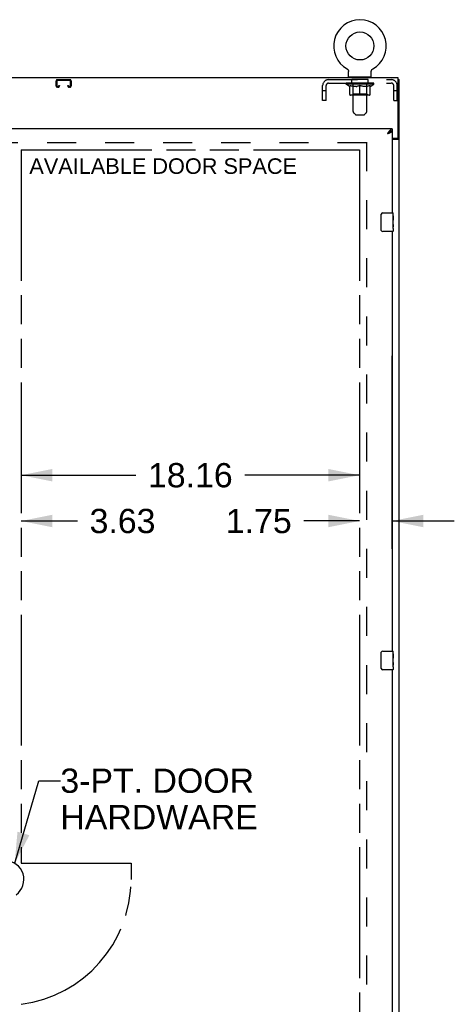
# Model space of a CAD drawing. Header units: inches. Extents: x 0 to 283, y 0 to 183.
# Tile 9 of 13: x 97 to 120, y 87 to 140. Entities that reach past the tile are written whole.
import ezdxf

# ---------------------------------------------------------------- set-up
doc = ezdxf.new("R2010")
doc.units = ezdxf.units.IN
doc.header["$LTSCALE"] = 15.583333
doc.header["$MEASUREMENT"] = 0
doc.linetypes.add('HIDDEN', pattern=[0.2, 0.1, -0.1])
doc.linetypes.add('PHANTOM', pattern=[0.8, 0.45, -0.05, 0.1, -0.05, 0.1, -0.05])
doc.layers.get('0').update_dxf_attribs({"linetype": 'CONTINUOUS'})
for name, color, linetype in [('02___PRT_ALL_AXES', 7, 'CONTINUOUS'), ('AVAILABLE_DOOR_SPACE', 7, 'CONTINUOUS'), ('DEFAULT_2', 8, 'HIDDEN'), ('DIMENSIONS', 7, 'CONTINUOUS')]:
    doc.layers.add(name, color=color, linetype=linetype)
doc.styles.get("Standard").update_dxf_attribs({"font": 'arial.ttf'})
doc.dimstyles.new('DIMSTYLE_3', dxfattribs={"dimtxt": 1.3, "dimasz": 1.666667, "dimexe": 0.09, "dimexo": 0.07, "dimgap": 0.039, "dimtad": 0, "dimtih": 1, "dimtoh": 1, "dimzin": 4, "dimdsep": 46, "dimtxsty": 'Standard', "dimblk": '_FILLED', "dimblk1": '_FILLED', "dimblk2": '_FILLED', "dimcen": 0.09, "dimazin": 1, "dimtfac": 1, "dimtdec": 3, "dimtofl": 0, "dimtmove": 0, "dimatfit": 3, "dimldrblk": '_FILLED', "dimfxl": 1, "dimtolj": 1, "dimtzin": 4, "dimarcsym": 0})
doc.dimstyles.get("Standard").update_dxf_attribs({"dimtxt": 1.416667, "dimasz": 1.666667, "dimexe": 0.09, "dimexo": 0.07, "dimgap": 0.09, "dimtad": 0, "dimtih": 1, "dimtoh": 1, "dimdec": 3, "dimzin": 4, "dimdsep": 46, "dimtxsty": 'Standard', "dimblk": '_FILLED', "dimblk1": '_FILLED', "dimblk2": '_FILLED', "dimcen": 0.09, "dimadec": 3, "dimazin": 1, "dimtp": 0.001, "dimtm": 0.001, "dimtfac": 1, "dimtdec": 3, "dimtofl": 0, "dimtmove": 0, "dimatfit": 3, "dimldrblk": '_FILLED', "dimfxl": 1, "dimtolj": 1, "dimtzin": 4, "dimarcsym": 0})

# ---------------------------------------------------------------- blocks, each defined once
blk = doc.blocks.new('_FILLED')
at = {"color": 0, "linetype": 'ByBlock'}
blk.add_solid([(0, 0), (-1, 0.2), (-1, -0.2)], dxfattribs=at)
blk = doc.blocks.new('*D13')
at = {"layer": 'DIMENSIONS', "color": 2, "linetype": 'Continuous'}
for p, q in [((97.053, 115.619), (103.21, 115.619)), ((115.209, 115.619), (109.053, 115.619))]:
    blk.add_line(p, q, dxfattribs=at)
at = {"layer": 'DIMENSIONS', "color": 2, "linetype": 'Continuous', "xscale": 1.6666666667, "yscale": 1.6666666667, "zscale": 1.6666666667, "rotation": 180}
blk.add_blockref('_FILLED', (97.053, 115.619), dxfattribs=at)
at = {"layer": 'DIMENSIONS', "color": 2, "linetype": 'Continuous', "xscale": 1.6666666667, "yscale": 1.6666666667, "zscale": 1.6666666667}
blk.add_blockref('_FILLED', (115.209, 115.619), dxfattribs=at)
at = {"layer": 'DIMENSIONS', "color": 2, "linetype": 'Continuous', "insert": (106.131, 116.269), "char_height": 1.3, "width": 4.54275, "attachment_point": 2, "line_spacing_factor": 0.9}
blk.add_mtext('18.16', dxfattribs=at)
blk = doc.blocks.new('*D14')
at = {"layer": 'DIMENSIONS', "color": 2, "linetype": 'Continuous'}
for p, q in [((116.959, 111.663), (116.959, 122.025)), ((115.209, 113.163), (112.22, 113.163)), ((116.959, 113.163), (120.293, 113.163))]:
    blk.add_line(p, q, dxfattribs=at)
at = {"layer": 'DIMENSIONS', "color": 2, "linetype": 'Continuous', "xscale": 1.6666666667, "yscale": 1.6666666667, "zscale": 1.6666666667}
blk.add_blockref('_FILLED', (115.209, 113.163), dxfattribs=at)
at = {"layer": 'DIMENSIONS', "color": 2, "linetype": 'Continuous', "xscale": 1.6666666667, "yscale": 1.6666666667, "zscale": 1.6666666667, "rotation": 180}
blk.add_blockref('_FILLED', (116.959, 113.163), dxfattribs=at)
at = {"layer": 'DIMENSIONS', "color": 2, "linetype": 'Continuous', "insert": (111.57, 113.813), "char_height": 1.3, "width": 3.53271, "attachment_point": 3, "line_spacing_factor": 0.9}
blk.add_mtext('1.75', dxfattribs=at)
blk = doc.blocks.new('*D15')
at = {"layer": 'DIMENSIONS', "color": 2, "linetype": 'Continuous'}
for p, q in [((93.428, 113.163), (90.095, 113.163)), ((97.053, 113.163), (100.077, 113.163))]:
    blk.add_line(p, q, dxfattribs=at)
at = {"layer": 'DIMENSIONS', "color": 2, "linetype": 'Continuous', "xscale": 1.6666666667, "yscale": 1.6666666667, "zscale": 1.6666666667}
blk.add_blockref('_FILLED', (93.428, 113.163), dxfattribs=at)
at = {"layer": 'DIMENSIONS', "color": 2, "linetype": 'Continuous', "xscale": 1.6666666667, "yscale": 1.6666666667, "zscale": 1.6666666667, "rotation": 180}
blk.add_blockref('_FILLED', (97.053, 113.163), dxfattribs=at)
at = {"layer": 'DIMENSIONS', "color": 2, "linetype": 'Continuous', "insert": (100.727, 113.813), "char_height": 1.3, "width": 3.53271, "attachment_point": 1, "line_spacing_factor": 0.9}
blk.add_mtext('3.63', dxfattribs=at)

msp = doc.modelspace()

# ---------------------------------------------------------------- linework, layer by layer
at = {"color": 7, "linetype": 'Continuous'}
for p, q in [((114.54, 137.409), (114.54, 137.409)), ((114.54, 137.409), (114.545, 137.406)), ((114.541, 137.409), (114.542, 137.408)), ((114.545, 137.406), (114.55, 137.403)), ((114.55, 137.403), (114.555, 137.4)), ((114.555, 137.4), (114.56, 137.396)), ((114.56, 137.396), (114.565, 137.392)), ((114.565, 137.393), (114.569, 137.389)), ((114.569, 137.389), (114.574, 137.384)), ((114.573, 137.385), (114.578, 137.38)), ((114.578, 137.38), (114.582, 137.376)), ((114.582, 137.376), (114.586, 137.371)), ((114.585, 137.371), (114.589, 137.366)), ((114.589, 137.367), (114.593, 137.362)), ((114.593, 137.362), (114.596, 137.357)), ((114.596, 137.357), (114.599, 137.352)), ((114.599, 137.352), (114.602, 137.346)), ((114.602, 137.346), (114.605, 137.341)), ((114.605, 137.341), (114.607, 137.336)), ((114.607, 137.336), (114.609, 137.33)), ((114.609, 137.33), (114.612, 137.324)), ((114.612, 137.325), (114.613, 137.319)), ((114.613, 137.319), (114.615, 137.313)), ((114.615, 137.313), (114.617, 137.307)), ((114.616, 137.307), (114.618, 137.301)), ((114.618, 137.302), (114.619, 137.296)), ((115.842, 137.296), (115.843, 137.302)), ((115.843, 137.301), (115.844, 137.307)), ((115.844, 137.307), (115.846, 137.313)), ((115.846, 137.313), (115.847, 137.319)), ((115.847, 137.319), (115.849, 137.325)), ((115.851, 137.33), (115.854, 137.336)), ((115.854, 137.336), (115.856, 137.341)), ((115.856, 137.341), (115.859, 137.346)), ((115.859, 137.346), (115.862, 137.352)), ((115.862, 137.352), (115.865, 137.357)), ((115.865, 137.357), (115.868, 137.362)), ((115.868, 137.362), (115.872, 137.367)), ((115.872, 137.366), (115.875, 137.371)), ((115.875, 137.371), (115.879, 137.376)), ((115.879, 137.376), (115.883, 137.38)), ((115.883, 137.38), (115.887, 137.385)), ((115.887, 137.384), (115.892, 137.389)), ((115.892, 137.389), (115.896, 137.393)), ((115.896, 137.392), (115.901, 137.396)), ((115.901, 137.396), (115.906, 137.4)), ((115.905, 137.4), (115.91, 137.403)), ((115.91, 137.403), (115.915, 137.406)), ((115.91, 137.403), (115.912, 137.404)), ((115.915, 137.406), (115.92, 137.409)), ((115.919, 137.408), (115.92, 137.409)), ((115.92, 137.409), (115.92, 137.409)), ((115.92, 137.409), (115.921, 137.409)), ((114.619, 137.296), (114.619, 137.29)), ((114.619, 137.29), (114.62, 137.284)), ((114.62, 137.278), (114.62, 137.273)), ((114.62, 136.987), (114.62, 137.273)), ((114.635, 136.967), (114.635, 136.937)), ((115.825, 136.967), (114.635, 136.967)), ((115.825, 136.967), (115.825, 136.937)), ((115.84, 137.278), (115.841, 137.284)), ((115.84, 137.278), (115.841, 137.284)), ((115.84, 137.273), (115.84, 137.278)), ((115.84, 136.987), (115.84, 137.273)), ((115.841, 137.29), (115.842, 137.296)), ((115.841, 137.284), (115.841, 137.29)), ((117.282, 136.833), (117.334, 136.833)), ((116.959, 134.187), (116.959, 134.083)), ((116.859, 134.055), (116.847, 134.048)), ((117.23, 133.697), (117.23, 133.685)), ((117.23, 133.685), (117.334, 133.685)), ((116.364, 128.787), (116.364, 129.587)), ((116.464, 129.687), (117.004, 129.687)), ((117.004, 128.687), (116.464, 128.687)), ((116.464, 106.187), (117.004, 106.187)), ((116.364, 105.287), (116.364, 106.087)), ((117.004, 105.187), (116.464, 105.187))]:
    msp.add_line(p, q, dxfattribs=at)
at = {"color": 3, "linetype": 'Continuous'}
for p, q in [((117.282, 136.937), (69.386, 136.937)), ((117.282, 133.757), (117.282, 136.937)), ((117.334, 47.041), (117.334, 136.833)), ((116.959, 134.187), (93.428, 134.187)), ((116.713, 133.941), (116.745, 133.953)), ((116.959, 134.083), (116.959, 129.687)), ((116.959, 133.697), (117.222, 133.697)), ((116.959, 133.645), (117.265, 133.645)), ((116.959, 128.687), (116.959, 106.187)), ((116.959, 105.187), (116.959, 82.687))]:
    msp.add_line(p, q, dxfattribs=at)
at = {"color": 7, "linetype": 'Continuous'}
for points in [[(115.849, 137.324), (115.851, 137.33), (115.854, 137.336)], [(114.62, 137.284), (114.62, 137.278), (114.62, 137.273)], [(116.847, 134.048), (116.836, 134.042), (116.825, 134.034), (116.814, 134.026), (116.803, 134.018), (116.791, 134.009), (116.78, 134), (116.769, 133.991), (116.758, 133.981), (116.747, 133.971), (116.735, 133.961), (116.724, 133.951), (116.713, 133.941)], [(116.713, 133.941), (116.724, 133.948), (116.735, 133.955), (116.746, 133.962), (116.757, 133.969), (116.767, 133.976), (116.778, 133.984), (116.787, 133.991), (116.797, 133.998), (116.805, 134.005), (116.814, 134.012), (116.821, 134.019), (116.828, 134.026), (116.834, 134.033), (116.84, 134.04), (116.844, 134.046)], [(116.959, 134.083), (116.948, 134.083), (116.937, 134.082), (116.926, 134.08), (116.915, 134.077), (116.903, 134.074), (116.892, 134.07), (116.881, 134.066), (116.87, 134.061), (116.859, 134.055)], [(117.19, 133.645), (117.19, 133.647), (117.19, 133.649), (117.191, 133.651), (117.192, 133.653), (117.192, 133.655), (117.194, 133.656), (117.195, 133.658), (117.197, 133.66), (117.199, 133.661), (117.201, 133.663), (117.203, 133.664), (117.205, 133.665), (117.208, 133.667), (117.21, 133.668)], [(117.21, 133.668), (117.215, 133.671), (117.218, 133.672), (117.22, 133.673), (117.222, 133.675), (117.225, 133.676), (117.226, 133.678), (117.228, 133.679), (117.229, 133.681), (117.23, 133.682), (117.23, 133.684), (117.23, 133.685)], [(116.364, 129.587), (116.365, 129.594), (116.365, 129.6), (116.366, 129.606), (116.368, 129.612), (116.369, 129.618), (116.371, 129.623)], [(116.371, 128.751), (116.369, 128.757), (116.368, 128.763), (116.366, 128.769), (116.365, 128.775), (116.365, 128.781), (116.364, 128.787)], [(116.364, 106.087), (116.365, 106.094), (116.365, 106.1), (116.366, 106.106), (116.368, 106.112), (116.369, 106.118), (116.371, 106.123)], [(116.371, 105.251), (116.369, 105.257), (116.368, 105.263), (116.366, 105.269), (116.365, 105.275), (116.365, 105.281), (116.364, 105.287)]]:
    msp.add_lwpolyline(points, dxfattribs=at)
at = {"color": 3, "linetype": 'Continuous'}
for points in [[(116.959, 134.187), (116.948, 134.187), (116.937, 134.185), (116.926, 134.182), (116.915, 134.177), (116.903, 134.172), (116.892, 134.165), (116.881, 134.157), (116.87, 134.148), (116.859, 134.138), (116.847, 134.127), (116.836, 134.115), (116.825, 134.102), (116.814, 134.088)], [(116.814, 134.088), (116.803, 134.074), (116.791, 134.059), (116.78, 134.043), (116.769, 134.027), (116.758, 134.01), (116.747, 133.993), (116.735, 133.976), (116.724, 133.958), (116.713, 133.941)], [(116.745, 133.953), (116.761, 133.959), (116.777, 133.965), (116.792, 133.97), (116.807, 133.976), (116.822, 133.982), (116.836, 133.988), (116.85, 133.994)], [(116.85, 133.994), (116.863, 134), (116.875, 134.006), (116.887, 134.012), (116.898, 134.018), (116.909, 134.024), (116.918, 134.03), (116.926, 134.036), (116.934, 134.042), (116.941, 134.048), (116.946, 134.054), (116.951, 134.06), (116.955, 134.065), (116.957, 134.071), (116.959, 134.077), (116.959, 134.083)], [(117.265, 133.645), (117.267, 133.646), (117.269, 133.648), (117.272, 133.649), (117.275, 133.651), (117.279, 133.652), (117.283, 133.654), (117.287, 133.655), (117.291, 133.657), (117.299, 133.659)], [(117.299, 133.659), (117.303, 133.661), (117.307, 133.662), (117.31, 133.663), (117.314, 133.665), (117.317, 133.666), (117.32, 133.668), (117.322, 133.669), (117.325, 133.671), (117.327, 133.672), (117.329, 133.674), (117.331, 133.676), (117.332, 133.678), (117.333, 133.679), (117.334, 133.681), (117.334, 133.683), (117.334, 133.685)]]:
    msp.add_lwpolyline(points, dxfattribs=at)
at = {"color": 7, "linetype": 'Continuous'}
msp.add_circle((115.23, 138.639), 0.75, dxfattribs=at)
for centre, radius, start, end in [((115.23, 138.639), 1.41, 299.2655, 240.7345), ((114.64, 136.987), 0.02, 180, 263.0769), ((115.82, 136.987), 0.02, 276.9231, 360), ((116.464, 129.587), 0.1, 90, 158.7946), ((117.004, 129.672), 0.015, 0, 90), ((116.464, 128.787), 0.1, 201.1999, 270), ((117.004, 128.702), 0.015, 270, 360), ((116.464, 106.087), 0.1, 90, 158.7946), ((117.004, 106.172), 0.015, 0, 90), ((116.464, 105.287), 0.1, 201.1999, 270), ((117.004, 105.202), 0.015, 270, 360), ((96.199, 93.937), 1.004, 305.5066, 234.4934)]:
    msp.add_arc(centre, radius, start, end, dxfattribs=at)
at = {"color": 3, "linetype": 'Continuous'}
msp.add_arc((117.222, 133.757), 0.06, 270, 360, dxfattribs=at)
at = {"layer": '02___PRT_ALL_AXES', "color": 8, "linetype": 'HIDDEN'}
for p, q in [((114.793, 136.646), (114.793, 136.833)), ((115.668, 136.833), (114.793, 136.833)), ((115.668, 136.646), (115.668, 136.833)), ((115.668, 136.646), (114.793, 136.646))]:
    msp.add_line(p, q, dxfattribs=at)
at = {"layer": '02___PRT_ALL_AXES', "color": 7, "linetype": 'Continuous'}
for p, q in [((117.012, 129.533), (117.012, 129.303)), ((117.019, 129.533), (117.012, 129.533)), ((117.019, 129.108), (117.019, 129.672)), ((117.019, 129.366), (117.012, 129.366)), ((117.019, 129.303), (117.012, 129.303)), ((117.012, 129.072), (117.012, 128.936)), ((117.019, 129.072), (117.012, 129.072)), ((117.019, 129.267), (117.013, 129.267)), ((117.014, 128.904), (117.019, 128.904)), ((117.018, 129.135), (117.019, 129.135)), ((117.019, 128.849), (117.019, 129.106)), ((117.019, 128.848), (117.019, 128.702)), ((117.019, 105.608), (117.019, 106.172)), ((117.019, 106.033), (117.012, 106.033)), ((117.012, 106.033), (117.012, 105.803)), ((117.019, 105.866), (117.012, 105.866)), ((117.019, 105.803), (117.012, 105.803)), ((117.019, 105.767), (117.013, 105.767)), ((117.018, 105.635), (117.019, 105.635)), ((117.019, 105.572), (117.012, 105.572)), ((117.012, 105.572), (117.012, 105.436)), ((117.014, 105.404), (117.019, 105.404)), ((117.019, 105.349), (117.019, 105.606)), ((117.019, 105.348), (117.019, 105.202))]:
    msp.add_line(p, q, dxfattribs=at)
for points in [[(117.018, 129.133), (117.015, 129.167), (117.014, 129.179), (117.014, 129.191), (117.013, 129.204), (117.013, 129.216), (117.012, 129.229), (117.013, 129.242), (117.013, 129.255), (117.014, 129.267), (117.014, 129.28), (117.015, 129.292)], [(117.014, 128.899), (117.013, 128.908), (117.013, 128.917), (117.013, 128.926), (117.012, 128.936)], [(117.017, 128.875), (117.016, 128.882), (117.015, 128.891), (117.014, 128.899)], [(117.019, 128.848), (117.019, 128.852), (117.019, 128.856), (117.018, 128.862), (117.017, 128.875)], [(117.019, 129.106), (117.019, 129.114), (117.019, 129.123), (117.018, 129.133)], [(117.018, 105.633), (117.015, 105.667), (117.014, 105.679), (117.014, 105.691), (117.013, 105.704), (117.013, 105.716), (117.012, 105.729), (117.013, 105.742), (117.013, 105.755), (117.014, 105.767), (117.014, 105.78), (117.015, 105.792)], [(117.019, 105.606), (117.019, 105.614), (117.019, 105.623), (117.018, 105.633)], [(117.014, 105.399), (117.013, 105.408), (117.013, 105.417), (117.013, 105.426), (117.012, 105.436)], [(117.017, 105.375), (117.016, 105.382), (117.015, 105.391), (117.014, 105.399)], [(117.019, 105.348), (117.019, 105.352), (117.019, 105.356), (117.018, 105.362), (117.017, 105.375)]]:
    msp.add_lwpolyline(points, dxfattribs=at)
for centre in [(116.756, 129.271), (116.756, 105.771)]:
    msp.add_ellipse(centre, major_axis=(0.263, 0), ratio=0.432808, start_param=0, end_param=0.179988, dxfattribs=at)
at = {"layer": 'AVAILABLE_DOOR_SPACE', "color": 4, "linetype": 'PHANTOM'}
for p, q in [((97.053, 133.062), (97.053, 94.812)), ((97.053, 133.062), (115.209, 133.062)), ((115.209, 133.062), (115.209, 54.812)), ((97.053, 94.812), (102.949, 94.812)), ((102.949, 94.812), (102.949, 93.937))]:
    msp.add_line(p, q, dxfattribs=at)
msp.add_arc((96.199, 93.937), 6.75, 277.2685, 360, dxfattribs=at)
at = {"layer": 'DEFAULT_2', "color": 8, "linetype": 'HIDDEN'}
for p, q in [((114.549, 137.404), (114.55, 137.403)), ((99.008, 136.833), (99.661, 136.833)), ((99.661, 136.793), (99.008, 136.793)), ((113.547, 136.833), (116.913, 136.833)), ((114.855, 136.967), (114.855, 136.937)), ((114.865, 135.122), (114.865, 136.937)), ((115.595, 135.122), (115.595, 136.937)), ((115.605, 136.967), (115.605, 136.937)), ((98.928, 136.507), (98.928, 136.753)), ((98.968, 136.753), (98.968, 136.507)), ((99.008, 136.467), (99.036, 136.467)), ((99.036, 136.427), (99.008, 136.427)), ((99.076, 136.507), (99.076, 136.521)), ((99.076, 136.521), (99.116, 136.521)), ((99.116, 136.521), (99.116, 136.507)), ((99.553, 136.507), (99.553, 136.521)), ((99.553, 136.521), (99.593, 136.521)), ((99.593, 136.521), (99.593, 136.507)), ((99.633, 136.467), (99.661, 136.467)), ((99.661, 136.427), (99.633, 136.427)), ((99.701, 136.507), (99.701, 136.753)), ((99.741, 136.753), (99.741, 136.507)), ((113.23, 135.708), (113.23, 136.516)), ((113.417, 135.708), (113.417, 136.516)), ((113.547, 136.646), (116.913, 136.646)), ((114.487, 136.599), (114.487, 136.653)), ((115.974, 136.599), (114.487, 136.599)), ((114.673, 136.468), (114.487, 136.599)), ((114.498, 136.645), (114.498, 136.653)), ((114.509, 136.642), (114.509, 136.646)), ((114.509, 136.642), (115.952, 136.642)), ((114.519, 136.642), (114.519, 136.646)), ((114.52, 136.642), (114.52, 136.646)), ((114.532, 136.645), (114.532, 136.653)), ((114.551, 136.642), (114.551, 136.646)), ((114.553, 136.642), (114.553, 136.646)), ((114.587, 136.645), (114.587, 136.653)), ((114.604, 136.642), (114.604, 136.646)), ((114.607, 136.642), (114.607, 136.646)), ((114.844, 136.645), (114.615, 136.645)), ((114.661, 136.645), (114.661, 136.653)), ((114.662, 136.642), (114.662, 136.645)), ((114.663, 136.642), (114.663, 136.645)), ((114.666, 136.642), (114.666, 136.645)), ((114.673, 136.468), (114.68, 136.468)), ((114.676, 136.642), (114.676, 136.646)), ((114.676, 136.642), (114.676, 136.645)), ((114.68, 136.642), (114.68, 136.646)), ((114.68, 136.043), (114.68, 136.523)), ((114.68, 136.523), (114.715, 136.51)), ((114.683, 136.642), (114.683, 136.646)), ((114.687, 136.642), (114.687, 136.645)), ((114.706, 136.642), (114.706, 136.645)), ((114.749, 136.498), (114.714, 136.51)), ((114.724, 136.642), (114.724, 136.645)), ((114.727, 136.642), (114.727, 136.648)), ((114.782, 136.488), (114.748, 136.498)), ((114.752, 136.645), (114.752, 136.653)), ((114.752, 136.642), (114.752, 136.645)), ((114.764, 136.642), (114.764, 136.646)), ((114.769, 136.642), (114.769, 136.646)), ((114.777, 136.642), (114.777, 136.645)), ((114.815, 136.48), (114.782, 136.488)), ((114.793, 136.642), (114.793, 136.65)), ((114.813, 136.642), (114.813, 136.645)), ((114.848, 136.473), (114.815, 136.48)), ((114.816, 136.642), (114.816, 136.645)), ((114.844, 136.642), (114.844, 136.645)), ((114.881, 136.468), (114.848, 136.473)), ((114.922, 136.645), (114.856, 136.645)), ((114.859, 136.645), (114.859, 136.653)), ((114.864, 136.047), (114.864, 136.595)), ((114.867, 136.642), (114.867, 136.646)), ((114.872, 136.642), (114.872, 136.646)), ((114.879, 136.642), (114.879, 136.651)), ((115.029, 136.468), (114.881, 136.468)), ((114.887, 136.642), (114.887, 136.645)), ((114.898, 136.642), (114.898, 136.645)), ((114.922, 136.642), (114.922, 136.645)), ((115.01, 136.645), (114.947, 136.645)), ((114.971, 136.642), (114.971, 136.645)), ((114.976, 136.645), (114.976, 136.653)), ((114.981, 136.642), (114.981, 136.646)), ((114.983, 136.642), (114.983, 136.652)), ((114.987, 136.642), (114.987, 136.646)), ((114.996, 136.642), (114.996, 136.646)), ((115.01, 136.642), (115.01, 136.645)), ((115.029, 136.468), (115.062, 136.473)), ((115.104, 136.645), (115.046, 136.645)), ((115.096, 136.48), (115.062, 136.473)), ((115.063, 136.642), (115.063, 136.645)), ((115.129, 136.488), (115.095, 136.48)), ((115.096, 136.645), (115.23, 136.653)), ((115.101, 136.645), (115.101, 136.653)), ((115.102, 136.653), (115.101, 136.653)), ((115.102, 136.646), (115.102, 136.653)), ((115.102, 136.642), (115.102, 136.646)), ((115.104, 136.642), (115.104, 136.645)), ((115.107, 136.642), (115.107, 136.646)), ((115.108, 136.642), (115.108, 136.646)), ((115.162, 136.498), (115.128, 136.488)), ((115.202, 136.645), (115.151, 136.645)), ((115.16, 136.642), (115.16, 136.645)), ((115.196, 136.51), (115.162, 136.498)), ((115.23, 136.523), (115.196, 136.51)), ((115.202, 136.642), (115.202, 136.645)), ((115.227, 136.646), (115.227, 136.646)), ((115.227, 136.642), (115.227, 136.646)), ((115.227, 136.642), (115.227, 136.646)), ((115.23, 136.645), (115.23, 136.653)), ((115.23, 136), (115.23, 136.523)), ((115.23, 136.523), (115.265, 136.51)), ((115.233, 136.642), (115.233, 136.646)), ((115.233, 136.646), (115.234, 136.646)), ((115.234, 136.642), (115.234, 136.646)), ((115.236, 136.645), (115.31, 136.645)), ((115.259, 136.642), (115.259, 136.645)), ((115.299, 136.498), (115.265, 136.51)), ((115.273, 136.645), (115.273, 136.651)), ((115.273, 136.651), (115.365, 136.645)), ((115.298, 136.645), (115.298, 136.649)), ((115.333, 136.488), (115.299, 136.498)), ((115.301, 136.642), (115.301, 136.645)), ((115.366, 136.48), (115.332, 136.488)), ((115.352, 136.642), (115.352, 136.646)), ((115.354, 136.642), (115.354, 136.646)), ((115.357, 136.642), (115.357, 136.645)), ((115.357, 136.645), (115.414, 136.645)), ((115.359, 136.646), (115.359, 136.653)), ((115.359, 136.645), (115.359, 136.653)), ((115.359, 136.653), (115.359, 136.653)), ((115.359, 136.642), (115.359, 136.646)), ((115.399, 136.473), (115.365, 136.48)), ((115.398, 136.642), (115.398, 136.645)), ((115.432, 136.468), (115.398, 136.473)), ((115.58, 136.468), (115.432, 136.468)), ((115.451, 136.642), (115.451, 136.645)), ((115.451, 136.645), (115.514, 136.645)), ((115.465, 136.642), (115.465, 136.646)), ((115.474, 136.642), (115.474, 136.646)), ((115.478, 136.642), (115.478, 136.652)), ((115.48, 136.642), (115.48, 136.646)), ((115.485, 136.645), (115.485, 136.653)), ((115.49, 136.642), (115.49, 136.645)), ((115.539, 136.642), (115.539, 136.645)), ((115.539, 136.645), (115.605, 136.645)), ((115.563, 136.642), (115.563, 136.645)), ((115.574, 136.642), (115.574, 136.645)), ((115.58, 136.468), (115.613, 136.473)), ((115.582, 136.642), (115.582, 136.651)), ((115.588, 136.642), (115.588, 136.646)), ((115.594, 136.642), (115.594, 136.646)), ((115.596, 136.047), (115.596, 136.595)), ((115.602, 136.645), (115.602, 136.653)), ((115.646, 136.48), (115.613, 136.473)), ((115.617, 136.642), (115.617, 136.645)), ((115.617, 136.645), (115.846, 136.645)), ((115.645, 136.642), (115.645, 136.645)), ((115.679, 136.488), (115.645, 136.48)), ((115.648, 136.642), (115.648, 136.645)), ((115.668, 136.642), (115.668, 136.65)), ((115.713, 136.498), (115.679, 136.488)), ((115.684, 136.642), (115.684, 136.645)), ((115.692, 136.642), (115.692, 136.646)), ((115.697, 136.642), (115.697, 136.646)), ((115.708, 136.645), (115.708, 136.653)), ((115.708, 136.642), (115.708, 136.645)), ((115.747, 136.51), (115.712, 136.498)), ((115.734, 136.642), (115.734, 136.648)), ((115.737, 136.642), (115.737, 136.645)), ((115.781, 136.523), (115.746, 136.51)), ((115.755, 136.642), (115.755, 136.645)), ((115.774, 136.642), (115.774, 136.645)), ((115.778, 136.642), (115.778, 136.646)), ((115.781, 136.642), (115.781, 136.646)), ((115.781, 136.043), (115.781, 136.523)), ((115.781, 136.468), (115.787, 136.468)), ((115.785, 136.642), (115.785, 136.646)), ((115.785, 136.642), (115.785, 136.645)), ((115.787, 136.468), (115.974, 136.599)), ((115.795, 136.642), (115.795, 136.645)), ((115.798, 136.642), (115.798, 136.645)), ((115.799, 136.642), (115.799, 136.645)), ((115.8, 136.645), (115.8, 136.653)), ((115.854, 136.642), (115.854, 136.646)), ((115.857, 136.642), (115.857, 136.646)), ((115.874, 136.645), (115.874, 136.653)), ((115.907, 136.642), (115.907, 136.646)), ((115.91, 136.642), (115.91, 136.646)), ((115.929, 136.645), (115.929, 136.653)), ((115.94, 136.642), (115.94, 136.646)), ((115.942, 136.642), (115.942, 136.646)), ((115.952, 136.642), (115.952, 136.646)), ((115.963, 136.645), (115.963, 136.653)), ((115.974, 136.599), (115.974, 136.653)), ((117.043, 135.708), (117.043, 136.516)), ((117.23, 135.708), (117.23, 136.516)), ((113.417, 136.238), (113.23, 136.238)), ((115.738, 136), (114.723, 136)), ((114.864, 136.047), (114.818, 136)), ((115.596, 136.047), (114.864, 136.047)), ((115.596, 136.047), (115.643, 136)), ((117.23, 136.238), (117.043, 136.238)), ((113.417, 135.708), (113.23, 135.708)), ((117.043, 135.708), (117.23, 135.708)), ((114.966, 134.98), (114.895, 135.051)), ((115.037, 134.95), (115.424, 134.95)), ((115.495, 134.98), (115.566, 135.051)), ((115.584, 133.437), (71.084, 133.437)), ((115.584, 133.489), (115.584, 54.385))]:
    msp.add_line(p, q, dxfattribs=at)
for centre, radius, start, end in [((99.008, 136.753), 0.08, 90, 180), ((99.008, 136.753), 0.04, 90, 180), ((99.661, 136.753), 0.08, 0, 90), ((99.661, 136.753), 0.04, 0, 90), ((113.547, 136.516), 0.317, 90, 180), ((114.64, 136.987), 0.02, 263.0769, 270), ((114.835, 136.937), 0.03, 0, 90), ((115.625, 136.937), 0.03, 90, 180), ((115.82, 136.987), 0.02, 270, 276.9231), ((116.913, 136.516), 0.317, 0, 90), ((99.008, 136.507), 0.08, 180, 270), ((99.008, 136.507), 0.04, 180, 270), ((99.036, 136.507), 0.08, 270, 360), ((99.036, 136.507), 0.04, 270, 360), ((99.633, 136.507), 0.08, 180, 270), ((99.633, 136.507), 0.04, 180, 270), ((99.661, 136.507), 0.08, 270, 360), ((99.661, 136.507), 0.04, 270, 360), ((113.547, 136.516), 0.13, 90, 180), ((114.818, 136.595), 0.0466, 0, 90), ((115.643, 136.595), 0.0466, 90, 180), ((116.913, 136.516), 0.13, 0, 90), ((114.723, 136.043), 0.0434, 180, 270), ((115.738, 136.043), 0.0434, 270, 360), ((114.965, 135.122), 0.1, 180, 225), ((115.037, 135.05), 0.1, 225, 270), ((115.424, 135.05), 0.1, 270, 315), ((115.495, 135.122), 0.1, 315, 360)]:
    msp.add_arc(centre, radius, start, end, dxfattribs=at)
for centre, major_axis, ratio, start_param, end_param in [((115.23, 136.653), (0.743, 0.008), 0.059247, 2.966439, 3.140971), ((114.464, 136.639), (0.232, 0), 0.060167, 0.426548, 1.470503), ((115.23, 136.653), (0.744, 0), 0.060167, 3.141593, 3.316126), ((114.464, 136.632), (0.232, 0.002), 0.059247, 1.374323, 1.469882), ((115.23, 136.653), (0.743, 0.015), 0.056515, 2.79136, 2.965893), ((114.435, 136.639), (0.232, 0.002), 0.059247, 0.251393, 1.295349), ((114.515, 136.639), (0.232, -0.002), 0.059247, 0.601702, 1.645657), ((115.23, 136.653), (0.743, -0.008), 0.059247, -2.966439, -2.791906), ((114.515, 136.632), (0.232, 0), 0.060167, 1.549477, 1.645036), ((114.435, 136.632), (0.232, 0.005), 0.056515, 1.199244, 1.294804), ((114.519, 136.634), (0.192, 0.002), 0.059247, 1.051627, 1.625044), ((114.496, 136.634), (0.192, 0.004), 0.056515, 0.876548, 1.449966), ((114.564, 136.634), (0.192, 0), 0.060167, 1.226781, 1.800198), ((115.23, 136.653), (0.743, 0.022), 0.052059, 2.616423, 2.790956), ((114.431, 136.639), (0.232, 0.005), 0.056515, 0.076315, 1.120271), ((114.589, 136.639), (0.232, -0.005), 0.056515, 0.77678, 1.820736), ((115.23, 136.653), (0.743, -0.015), 0.056515, -2.79136, -2.616827), ((114.589, 136.632), (0.232, -0.002), 0.059247, 1.724631, 1.82019), ((114.431, 136.632), (0.232, 0.007), 0.052059, 1.024308, 1.119867), ((114.495, 136.634), (0.192, 0.006), 0.052059, 0.701611, 1.275029), ((114.629, 136.634), (0.192, -0.002), 0.059247, 1.401935, 1.975352), ((115.23, 136.653), (0.743, 0.029), 0.046022, 2.441677, 2.61621), ((114.682, 136.639), (0.232, -0.007), 0.052059, 0.951717, 1.995673), ((114.451, 136.639), (0.232, 0.007), 0.052059, -0.098622, 0.945334), ((115.23, 136.653), (0.743, -0.022), 0.052059, -2.616423, -2.441891), ((114.682, 136.632), (0.232, -0.005), 0.056515, 1.899709, 1.995269), ((114.451, 136.632), (0.232, 0.009), 0.046022, 0.849561, 0.945121), ((114.517, 136.634), (0.192, 0.007), 0.046022, 0.526865, 1.100283), ((114.712, 136.634), (0.192, -0.004), 0.056515, 1.577013, 2.150431), ((115.23, 136.653), (0.743, 0.034), 0.038593, 2.267147, 2.44168), ((114.791, 136.639), (0.232, -0.009), 0.046022, 1.126463, 2.170419), ((114.495, 136.639), (0.232, 0.009), 0.046022, -0.273368, 0.770588), ((115.23, 136.653), (0.743, -0.029), 0.046022, -2.441677, -2.267144), ((114.791, 136.632), (0.232, -0.007), 0.052059, 2.074646, 2.170205), ((114.495, 136.632), (0.232, 0.011), 0.038593, 0.675031, 0.77059), ((114.56, 136.634), (0.192, 0.009), 0.038593, 0.352335, 0.925752), ((114.811, 136.634), (0.192, -0.006), 0.052059, 1.75195, 2.325367), ((115.23, 136.653), (0.743, 0.039), 0.030002, 2.09283, 2.267363), ((114.914, 136.639), (0.232, -0.011), 0.038593, 1.300994, 2.344949), ((114.561, 136.639), (0.232, 0.011), 0.038593, -0.447899, 0.596057), ((115.23, 136.653), (0.743, -0.034), 0.038593, -2.267147, -2.092614), ((114.914, 136.632), (0.232, -0.009), 0.046022, 2.249392, 2.344952), ((114.561, 136.632), (0.232, 0.012), 0.030002, 0.500714, 0.596274), ((114.624, 136.634), (0.192, 0.01), 0.030002, 0.178018, 0.751436), ((114.923, 136.634), (0.192, -0.007), 0.046022, 1.926696, 2.500114), ((114.647, 136.639), (0.232, 0.012), 0.030002, -0.622215, 0.421741), ((115.23, 136.653), (0.743, 0.042), 0.020513, 1.918702, 2.093235), ((115.047, 136.639), (0.232, -0.012), 0.030002, 1.47531, 2.519266), ((115.23, 136.653), (0.743, -0.039), 0.030002, -2.09283, -1.918297), ((115.047, 136.632), (0.232, -0.011), 0.038593, 2.423923, 2.519482), ((114.647, 136.632), (0.232, 0.013), 0.020513, 0.326586, 0.422146), ((114.706, 136.634), (0.192, 0.011), 0.020513, 0.00389, 0.577307), ((115.044, 136.634), (0.192, -0.009), 0.038593, 2.101227, 2.674644), ((114.751, 136.639), (0.232, 0.013), 0.020513, -0.796343, 0.247613), ((115.23, 136.653), (0.743, 0.044), 0.010411, 1.744712, 1.919245), ((115.185, 136.639), (0.232, -0.013), 0.020513, 1.649438, 2.693394), ((115.23, 136.653), (0.743, -0.042), 0.020513, -1.918702, -1.744169), ((115.185, 136.632), (0.232, -0.012), 0.030002, 2.598239, 2.693799), ((114.751, 136.632), (0.232, 0.014), 0.010411, 0.152596, 0.248156), ((114.804, 136.634), (0.192, 0.011), 0.010411, 6.113086, 6.686503), ((115.171, 136.634), (0.192, -0.01), 0.030002, 2.275543, 2.848961), ((114.87, 136.639), (0.232, 0.014), 0.010411, -0.970333, -0.000837), ((115.324, 136.639), (0.232, -0.014), 0.010411, 1.823428, 2.867384), ((115.23, 136.653), (0.743, -0.044), 0.010411, -1.744712, -1.56247), ((115.324, 136.632), (0.232, -0.013), 0.020513, 2.772368, 2.867927), ((115.299, 136.634), (0.192, -0.011), 0.020513, 2.449671, 3.023089), ((115.136, 136.639), (0.232, 0.014), 0.010411, 0.274209, 1.318165), ((115.035, 136.634), (0.192, 0.011), 0.010411, -0.000452, 0.517932), ((115, 136.632), (0.232, 0.014), 0.010411, 0.099676, 0.195236), ((115.23, 136.653), (0.743, 0.044), 0.010411, -1.571413, -1.39688), ((115.426, 136.634), (0.192, -0.011), 0.010411, 2.623661, 3.141974), ((115.461, 136.632), (0.232, -0.014), 0.010411, 2.734394, 2.946357), ((115.276, 136.639), (0.232, 0.013), 0.020513, 0.448199, 1.492154), ((115.162, 136.634), (0.192, 0.011), 0.020513, 0.118504, 0.691921), ((115.136, 136.632), (0.232, 0.013), 0.020513, 0.273666, 0.369225), ((115.23, 136.653), (0.743, 0.042), 0.020513, -1.397424, -1.222891), ((115.591, 136.639), (0.232, -0.014), 0.010411, -3.140756, -2.17126), ((115.23, 136.653), (0.743, -0.044), 0.010411, 1.222347, 1.39688), ((115.414, 136.639), (0.232, 0.012), 0.030002, 0.622327, 1.666283), ((115.29, 136.634), (0.192, 0.01), 0.030002, 0.292632, 0.86605), ((115.657, 136.634), (0.192, -0.011), 0.010411, 2.738275, 3.311692), ((115.709, 136.639), (0.232, -0.013), 0.020513, 2.89398, 3.937936), ((115.276, 136.632), (0.232, 0.012), 0.030002, 0.447794, 0.543354), ((115.709, 136.632), (0.232, -0.014), 0.010411, 2.893437, 2.988996), ((115.547, 136.639), (0.232, 0.011), 0.038593, 0.796643, 1.840599), ((115.23, 136.653), (0.743, 0.039), 0.030002, -1.223295, -1.048762), ((115.23, 136.653), (0.743, -0.042), 0.020513, 1.048358, 1.222891), ((115.417, 136.634), (0.192, 0.009), 0.038593, 0.466948, 1.040366), ((115.755, 136.634), (0.192, -0.011), 0.020513, 2.564285, 3.137703), ((115.814, 136.639), (0.232, -0.012), 0.030002, 2.719852, 3.763807), ((115.669, 136.639), (0.232, 0.009), 0.046022, 0.971174, 2.01513), ((115.414, 136.632), (0.232, 0.011), 0.038593, 0.62211, 0.71767), ((115.814, 136.632), (0.232, -0.013), 0.020513, 2.719447, 2.815007), ((115.23, 136.653), (0.743, 0.034), 0.038593, -1.048979, -0.874446), ((115.23, 136.653), (0.743, -0.039), 0.030002, 0.874229, 1.048762), ((115.538, 136.634), (0.192, 0.007), 0.046022, 0.641479, 1.214897), ((115.779, 136.639), (0.232, 0.007), 0.052059, 1.14592, 2.189876), ((115.837, 136.634), (0.192, -0.01), 0.030002, 2.390157, 2.963574), ((115.9, 136.639), (0.232, -0.011), 0.038593, 2.545535, 3.589491), ((115.65, 136.634), (0.192, 0.006), 0.052059, 0.816225, 1.389643), ((115.547, 136.632), (0.232, 0.009), 0.046022, 0.796641, 0.892201), ((115.9, 136.632), (0.232, -0.012), 0.030002, 2.545319, 2.640878), ((115.872, 136.639), (0.232, 0.005), 0.056515, 1.320857, 2.364813), ((115.23, 136.653), (0.743, 0.029), 0.046022, -0.874448, -0.699915), ((115.23, 136.653), (0.743, -0.034), 0.038593, 0.699913, 0.874446), ((115.901, 136.634), (0.192, -0.009), 0.038593, 2.21584, 2.789258), ((115.966, 136.639), (0.232, -0.009), 0.046022, 2.371005, 3.41496), ((115.749, 136.634), (0.192, 0.004), 0.056515, 0.991162, 1.564579), ((115.945, 136.639), (0.232, 0.002), 0.059247, 1.495935, 2.539891), ((116.01, 136.639), (0.232, -0.007), 0.052059, 2.196258, 3.240214), ((115.944, 136.634), (0.192, -0.007), 0.046022, 2.04131, 2.614727), ((115.669, 136.632), (0.232, 0.007), 0.052059, 0.971387, 1.066947), ((115.966, 136.632), (0.232, -0.011), 0.038593, 2.371002, 2.466562), ((115.997, 136.639), (0.232, 0), 0.060167, 1.671089, 2.715045), ((116.03, 136.639), (0.232, -0.005), 0.056515, 2.021322, 3.065278), ((115.832, 136.634), (0.192, 0.002), 0.059247, 1.16624, 1.739658), ((115.23, 136.653), (0.743, 0.022), 0.052059, -0.699702, -0.525169), ((115.23, 136.653), (0.743, -0.029), 0.046022, 0.525382, 0.699915), ((116.026, 136.639), (0.232, -0.002), 0.059247, 1.846243, 2.890199), ((115.965, 136.634), (0.192, -0.006), 0.052059, 1.866564, 2.439981), ((115.897, 136.634), (0.192, 0), 0.060167, 1.341394, 1.914812), ((115.965, 136.634), (0.192, -0.004), 0.056515, 1.691627, 2.265045), ((115.941, 136.634), (0.192, -0.002), 0.059247, 1.516549, 2.089966), ((115.779, 136.632), (0.232, 0.005), 0.056515, 1.146324, 1.241883), ((116.01, 136.632), (0.232, -0.009), 0.046022, 2.196472, 2.292031), ((115.23, 136.653), (0.743, 0.015), 0.056515, -0.524765, -0.350233), ((115.23, 136.653), (0.743, -0.022), 0.052059, 0.350636, 0.525169), ((115.872, 136.632), (0.232, 0.002), 0.059247, 1.321402, 1.416962), ((116.03, 136.632), (0.232, -0.007), 0.052059, 2.021726, 2.117285), ((115.23, 136.653), (0.743, 0.008), 0.059247, -0.349687, -0.175154), ((115.23, 136.653), (0.743, -0.015), 0.056515, 0.1757, 0.350233), ((115.945, 136.632), (0.232, 0), 0.060167, 1.496556, 1.592116), ((116.026, 136.632), (0.232, -0.005), 0.056515, 1.846789, 1.942348), ((115.997, 136.632), (0.232, -0.002), 0.059247, 1.67171, 1.76727), ((115.23, 136.653), (0.744, 0), 0.060167, -0.174533, 0), ((115.23, 136.653), (0.743, -0.008), 0.059247, 0.000621, 0.175154)]:
    msp.add_ellipse(centre, major_axis=major_axis, ratio=ratio, start_param=start_param, end_param=end_param, dxfattribs=at)

# ---------------------------------------------------------------- texts
at = {"layer": 'DIMENSIONS', "color": 2, "linetype": 'Continuous', "line_spacing_factor": 0.9}
for s, insert, char_height, width, attachment_point in [('AVAILABLE DOOR SPACE', (104.674, 132.614), 0.83333, 14.33395, 2), ('3-PT. DOOR\\PHARDWARE', (99.157, 99.884), 1.3, 10.57398, 1)]:
    msp.add_mtext(s, dxfattribs=dict(at, insert=insert, char_height=char_height, width=width, attachment_point=attachment_point))

# ---------------------------------------------------------------- dimensions: what is measured, and where the dimension line sits
at = {"layer": 'DIMENSIONS', "color": 2, "linetype": 'Continuous'}
for base, p1, p2, picture, middle in [((93.428142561, 113.163321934), (97.053142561, 133.062266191), (93.428142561, 132.796287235), '*D15', (102.491220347, 113.156075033)), ((97.053, 115.619), (115.209, 133.062), (97.053, 133.062), '*D13', (106.186, 115.611))]:
    dim = msp.add_linear_dim(base=base, p1=p1, p2=p2, angle=180, dimstyle='DIMSTYLE_3', dxfattribs=at)
    dim.commit()
    dim.dimension.update_dxf_attribs({"geometry": picture, "text_midpoint": middle, "dimtype": 160})
dim = msp.add_linear_dim(base=(116.959, 113.163), p1=(115.209, 133.062), p2=(116.959, 122.095), dimstyle='DIMSTYLE_3', dxfattribs=at)
dim.commit()
dim.dimension.update_dxf_attribs({"geometry": '*D14', "text_midpoint": (109.865, 113.156), "dimtype": 160})

# ---------------------------------------------------------------- leaders
at = {"layer": 'DIMENSIONS', "color": 2, "linetype": 'Continuous', "annotation_type": 0, "has_hookline": 1, "hookline_direction": 1, "text_width": 10.351}
msp.add_leader([(96.707, 94.804), (98.012, 99.234), (99.157, 99.234)], dimstyle='Standard', override={"dimtad": 0}, dxfattribs=at)

doc.saveas('drawing.dxf')
